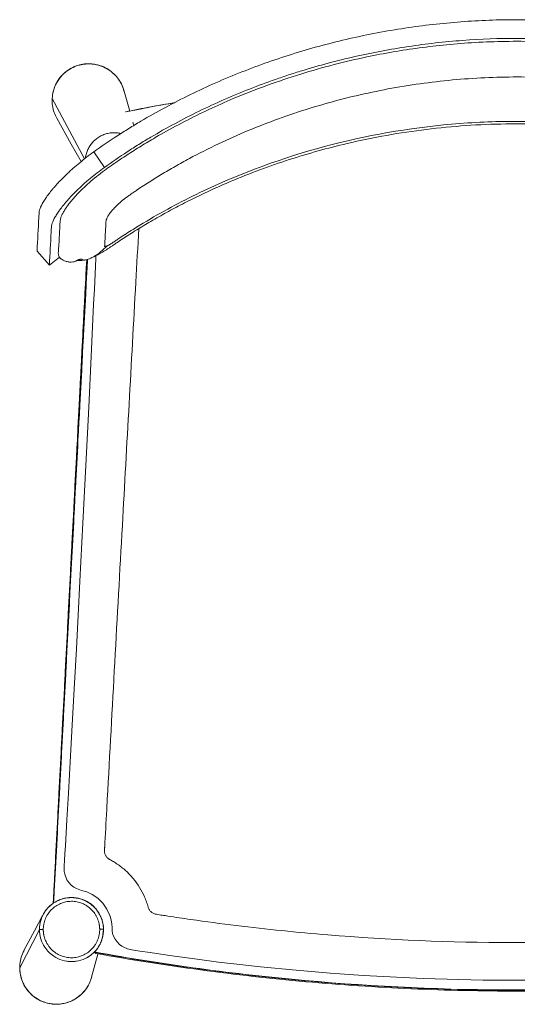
# Model space of a CAD drawing. Header units: millimetres. Extents: x 1372 to 1891, y -48 to 465.
# Tile 1 of 2: x 1372 to 1631, y -48 to 465. Entities that reach past the tile are written whole.
import ezdxf

# ---------------------------------------------------------------- set-up
doc = ezdxf.new("R2010")
doc.units = ezdxf.units.MM

msp = doc.modelspace()

# ---------------------------------------------------------------- linework, layer by layer
at = {"color": 8, "linetype": 'Continuous', "lineweight": 15}
for p, q in [((1426.03, 428.63), (1425.88, 429.19)), ((1388.76, 424.44), (1405.67, 392.95)), ((1413.16, -17.26), (1413.12, -17.43))]:
    msp.add_line(p, q, dxfattribs=at)
at = {"color": 7, "linetype": 'Continuous', "lineweight": 15}
for p, q in [((1426.12, 428.66), (1425.9, 429.2)), ((1429.2, 417.87), (1426.12, 428.66)), ((1416.01, 388.48), (1410.4, 396.54)), ((1380.86, 344.89), (1387.3, 337.45)), ((1392.59, 341.62), (1387.3, 337.45)), ((1389.34, 4.87), (1389.41, 6.35)), ((1371.83, -28.66), (1382.14, -8.77)), ((1415, -12.96), (1415.51, -8.58)), ((1414.35, -15.33), (1414.91, -13.3)), ((1414.94, -13.16), (1414.97, -13.06)), ((1409.34, -33.58), (1412.65, -21.53)), ((1411.72, -21.22), (1411.53, -21.18))]:
    msp.add_line(p, q, dxfattribs=at)
at = {"color": 144, "linetype": 'Continuous', "lineweight": 0}
for p, q in [((1389.51, 4.97), (1389.52, 5.06)), ((1414.49, -14.45), (1414.62, -13.88)), ((1414.49, -14.45), (1414.62, -13.88)), ((1410.81, -20.47), (1411.61, -19.49))]:
    msp.add_line(p, q, dxfattribs=at)
at = {"color": 7, "linetype": 'Continuous', "lineweight": 15, "flags": 128}
for points in [[(1391.16, 414.16), (1398.71, 400.64), (1403.82, 391.49)], [(1411.55, 342.43), (1411.49, 341.07), (1411.11, 333.03), (1410.74, 325.07), (1410.38, 317.22), (1409.09, 289.94), (1407.82, 263.59), (1406.32, 233.1), (1404.81, 202.97), (1403.25, 172.82), (1402.33, 155.15), (1401.39, 137.47), (1400.42, 119.6), (1399.4, 101.03), (1398.33, 81.75), (1397.23, 62.31), (1396.43, 48.34), (1395.64, 34.9), (1395.41, 30.78), (1395.2, 27.26), (1395.04, 24.38), (1394.98, 22.99), (1395.08, 21.47), (1395.37, 20.03), (1396.46, 17.21), (1397.46, 15.7), (1398.7, 14.37), (1400.01, 13.32), (1401.38, 12.57), (1404.1, 11.6), (1406.78, 10.89), (1409.65, 9.56), (1412.5, 7.6), (1415.16, 4.97), (1417.33, 1.91), (1418.88, -1.44), (1419.54, -3.77), (1419.87, -5.98), (1419.95, -7.76), (1420.02, -9.4), (1420.29, -10.78), (1420.79, -12.25), (1421.55, -13.75), (1422.61, -15.24), (1423.83, -16.48), (1425.01, -17.37), (1426.06, -17.97), (1428.01, -18.8), (1430.21, -19.31), (1434.49, -19.99), (1439.77, -20.81), (1445.41, -21.65), (1451.38, -22.51), (1457.68, -23.39), (1464.31, -24.28), (1475.39, -25.69), (1486.51, -27), (1497.34, -28.19), (1515.94, -30.01), (1533.61, -31.48), (1551.02, -32.69), (1582.16, -34.26), (1613.35, -35.08), (1644.56, -35.13)], [(1383.8, -1.48), (1379.57, -9.4), (1374.07, -19.68)]]:
    msp.add_lwpolyline(points, dxfattribs=at)
at = {"color": 144, "linetype": 'Continuous', "lineweight": 0, "flags": 128}
for points in [[(1410.76, -20.62), (1410.78, -20.54), (1410.81, -20.47)], [(1411.48, -21.34), (1411.5, -21.26), (1411.53, -21.18)]]:
    msp.add_lwpolyline(points, dxfattribs=at)
at = {"color": 7, "linetype": 'Continuous', "lineweight": 15}
msp.add_arc((1383.63, -68.17), 59.42, 89.5099, 91.4381, dxfattribs=at)
for points, knots in [([(1410.4, 396.54), (1414.38, 399.39), (1418.43, 402.15), (1424.59, 406.16), (1426.66, 407.48), (1430.83, 410.06), (1432.92, 411.33), (1439.24, 415.07), (1443.49, 417.47), (1452.09, 422.09), (1456.43, 424.31), (1469.58, 430.71), (1478.52, 434.64), (1492.16, 440.02), (1496.75, 441.73), (1506.01, 444.98), (1510.66, 446.51), (1520.02, 449.41), (1524.73, 450.77), (1534.19, 453.31), (1538.95, 454.49), (1548.52, 456.68), (1553.31, 457.68), (1562.95, 459.51), (1567.78, 460.33), (1577.47, 461.8), (1582.33, 462.44), (1592.07, 463.54), (1596.95, 464), (1606.73, 464.74), (1611.62, 465.01), (1621.43, 465.38), (1626.33, 465.47), (1641.03, 465.47), (1650.82, 465.11), (1665.49, 464), (1670.38, 463.54), (1680.12, 462.44), (1684.98, 461.8), (1694.68, 460.34), (1699.52, 459.51), (1709.15, 457.69), (1713.95, 456.68), (1723.5, 454.5), (1728.25, 453.32), (1737.72, 450.78), (1742.43, 449.42), (1756.47, 445.08), (1765.7, 441.84), (1779.35, 436.46), (1783.87, 434.58), (1790.59, 431.62), (1792.82, 430.62), (1797.27, 428.56), (1799.49, 427.5), (1806.1, 424.29), (1810.45, 422.06), (1819.06, 417.43), (1823.32, 415.03), (1831.72, 410.05), (1835.87, 407.48), (1844.06, 402.15), (1848.1, 399.39), (1852.08, 396.54)], [0, 0, 0, 0, 0.03125, 0.03125, 0.046875, 0.046875, 0.0625, 0.0625, 0.09375, 0.09375, 0.125, 0.125, 0.1875, 0.1875, 0.21875, 0.21875, 0.25, 0.25, 0.28125, 0.28125, 0.3125, 0.3125, 0.34375, 0.34375, 0.375, 0.375, 0.40625, 0.40625, 0.4375, 0.4375, 0.46875, 0.46875, 0.5, 0.5, 0.5625, 0.5625, 0.59375, 0.59375, 0.625, 0.625, 0.65625, 0.65625, 0.6875, 0.6875, 0.71875, 0.71875, 0.75, 0.75, 0.8125, 0.8125, 0.84375, 0.84375, 0.859375, 0.859375, 0.875, 0.875, 0.90625, 0.90625, 0.9375, 0.9375, 0.96875, 0.96875, 1, 1, 1, 1]), ([(1862.85, 372.07), (1862.36, 372.63), (1861.41, 373.71), (1859.84, 375.36), (1857.97, 377.24), (1855.71, 379.37), (1852.53, 382.16), (1848.66, 385.3), (1844.09, 388.6), (1839.61, 391.7), (1835.2, 394.65), (1830.84, 397.46), (1826.55, 400.13), (1822.32, 402.67), (1816.13, 406.28), (1808.1, 410.7), (1798.36, 415.67), (1789.11, 420.05), (1780.17, 423.99), (1771.32, 427.61), (1762.46, 430.98), (1751.16, 434.96), (1737.39, 439.28), (1721.1, 443.6), (1705.15, 447.09), (1689.41, 449.85), (1673.77, 451.93), (1657.75, 453.39), (1641.45, 454.18), (1625.25, 454.27), (1609.52, 453.68), (1594.54, 452.52), (1580.27, 450.87), (1566.44, 448.74), (1551.61, 445.91), (1535.51, 442.15), (1518.1, 437.21), (1500.57, 431.31), (1484.6, 425.04), (1470.29, 418.68), (1457.61, 412.44), (1446.82, 406.58), (1437.82, 401.31), (1430.53, 396.79), (1423.24, 391.98), (1416.93, 387.63), (1411.83, 383.72), (1407.98, 380.47), (1404.54, 377.29), (1401.63, 374.33), (1399.3, 371.71), (1397.5, 369.49), (1396.18, 367.66), (1395.09, 366), (1394.18, 364.4), (1393.45, 362.8), (1392.95, 361.23), (1392.86, 359.81), (1392.78, 358.17), (1392.7, 356.45), (1392.61, 354.7), (1392.53, 353.06), (1392.45, 351.47), (1392.37, 350.02), (1392.29, 348.73), (1392.21, 347.58), (1392.14, 346.5), (1392.07, 345.58), (1392.01, 344.8), (1391.97, 344.35), (1391.96, 343.67), (1392.01, 343.14), (1392.12, 342.63), (1392.3, 342.1), (1392.47, 341.75), (1392.78, 341.38), (1392.98, 341.17), (1393.21, 340.96), (1393.69, 340.56), (1394.66, 339.98), (1396.12, 339.42), (1397.89, 339.11), (1399.55, 339.15), (1400.61, 339.41), (1401.24, 339.7), (1401.65, 339.9), (1401.85, 340.09), (1402.2, 340.24), (1402.5, 340.36), (1402.84, 340.48), (1403.22, 340.59), (1403.49, 340.64), (1403.68, 340.67), (1403.82, 340.68), (1403.92, 340.69), (1403.98, 340.69), (1404.06, 340.68), (1404.1, 340.62), (1404.23, 340.54), (1404.47, 340.39), (1404.91, 340.21), (1405.61, 340.17), (1406.53, 340.32), (1407.58, 340.62), (1408.48, 340.99), (1408.95, 341.18)], [0, 0, 0, 0, 0.004863, 0.009528, 0.013803, 0.020151, 0.026427, 0.035604, 0.044492, 0.053038, 0.061386, 0.069536, 0.07749, 0.085248, 0.092809, 0.111276, 0.128463, 0.144372, 0.159507, 0.174524, 0.189424, 0.204207, 0.231009, 0.257424, 0.283646, 0.307942, 0.332729, 0.358011, 0.383785, 0.409618, 0.434368, 0.457972, 0.48043, 0.502079, 0.523925, 0.551606, 0.579978, 0.609213, 0.638776, 0.660845, 0.682998, 0.705402, 0.718724, 0.73217, 0.745892, 0.759963, 0.768247, 0.776618, 0.785174, 0.793278, 0.800825, 0.807762, 0.813755, 0.818822, 0.825258, 0.831919, 0.83885, 0.847106, 0.857198, 0.869263, 0.879609, 0.890688, 0.900942, 0.910206, 0.918483, 0.925776, 0.932386, 0.939065, 0.942439, 0.945671, 0.947041, 0.948263, 0.948921, 0.949673, 0.951073, 0.951685, 0.952191, 0.952426, 0.953168, 0.955674, 0.95903, 0.963166, 0.967387, 0.971666, 0.973133, 0.974606, 0.976173, 0.976872, 0.977444, 0.978397, 0.979122, 0.97943, 0.979723, 0.980022, 0.980165, 0.980248, 0.980365, 0.980905, 0.981553, 0.982649, 0.985759, 0.989698, 0.99277, 0.996202, 1, 1, 1, 1]), ([(1416.01, 388.48), (1419.9, 391.28), (1423.87, 393.99), (1429.91, 397.92), (1431.93, 399.22), (1436.02, 401.75), (1438.07, 403), (1444.26, 406.66), (1448.44, 409.01), (1456.86, 413.54), (1461.12, 415.72), (1474.01, 421.99), (1482.77, 425.83), (1496.15, 431.09), (1500.65, 432.76), (1507.45, 435.14), (1509.73, 435.91), (1514.29, 437.41), (1516.57, 438.13), (1528, 441.65), (1537.2, 444.11), (1555.72, 448.32), (1565.04, 450.08), (1583.79, 452.9), (1593.23, 453.96), (1612.22, 455.39), (1621.77, 455.75), (1633.78, 455.74), (1636.19, 455.72), (1640.98, 455.63), (1643.38, 455.56), (1650.55, 455.28), (1655.31, 455.01), (1669.56, 453.93), (1679, 452.86), (1697.75, 450.02), (1707.07, 448.26), (1725.58, 444.03), (1734.78, 441.57), (1748.48, 437.34), (1753.03, 435.84), (1759.83, 433.46), (1762.09, 432.64), (1766.59, 430.97), (1768.83, 430.11), (1779.97, 425.72), (1788.71, 421.88), (1801.56, 415.62), (1805.8, 413.45), (1814.19, 408.93), (1818.34, 406.59), (1826.55, 401.73), (1830.6, 399.21), (1838.62, 393.99), (1842.58, 391.28), (1846.48, 388.48)], [0, 0, 0, 0, 0.03125, 0.03125, 0.046875, 0.046875, 0.0625, 0.0625, 0.09375, 0.09375, 0.125, 0.125, 0.1875, 0.1875, 0.21875, 0.21875, 0.234375, 0.234375, 0.25, 0.25, 0.3125, 0.3125, 0.375, 0.375, 0.4375, 0.4375, 0.5, 0.5, 0.515625, 0.515625, 0.53125, 0.53125, 0.5625, 0.5625, 0.625, 0.625, 0.6875, 0.6875, 0.75, 0.75, 0.78125, 0.78125, 0.796875, 0.796875, 0.8125, 0.8125, 0.875, 0.875, 0.90625, 0.90625, 0.9375, 0.9375, 0.96875, 0.96875, 1, 1, 1, 1]), ([(1425.88, 429.19), (1425.78, 429.57), (1425.37, 431.15), (1423.97, 433.68), (1421.72, 436.63), (1418.91, 439.07), (1415.69, 440.93), (1412.16, 442.12), (1408.48, 442.62), (1404.76, 442.39), (1401.16, 441.45), (1397.81, 439.83), (1394.83, 437.6), (1392.35, 434.82), (1390.46, 431.63), (1389.15, 428.13), (1388.89, 425.67), (1388.76, 424.44)], [0, 0, 0, 0, 0.022301, 0.09213, 0.161957, 0.231767, 0.30159, 0.371448, 0.441297, 0.511096, 0.580924, 0.650816, 0.720681, 0.79049, 0.860327, 0.930146, 1, 1, 1, 1]), ([(1425.9, 429.2), (1425.54, 430.23), (1424.79, 432.36), (1422.92, 435.14), (1420.77, 437.47), (1418.52, 439.21), (1416.36, 440.46), (1414.34, 441.31), (1412.32, 441.94), (1410.09, 442.36), (1407.47, 442.52), (1404.48, 442.25), (1401.22, 441.4), (1397.83, 439.8), (1394.55, 437.31), (1391.66, 433.86), (1389.98, 430.27), (1389.22, 427.81), (1389.12, 426.87), (1389.11, 426.78)], [0, 0, 0, 0, 0.064829, 0.134383, 0.197157, 0.253174, 0.302454, 0.345025, 0.383437, 0.42803, 0.479887, 0.539005, 0.605426, 0.679182, 0.760168, 0.848337, 0.943751, 0.994251, 1, 1, 1, 1]), ([(1417.29, 347.51), (1417.27, 347.5), (1417.25, 347.49), (1417.2, 347.48), (1417.18, 347.47), (1417.12, 347.44), (1417.08, 347.43), (1416.96, 347.39), (1416.88, 347.36), (1416.67, 347.3), (1416.54, 347.28), (1416.24, 347.27), (1416.13, 347.34), (1416.12, 347.51), (1416.13, 347.55), (1416.13, 347.63), (1416.13, 347.67), (1416.14, 347.78), (1416.14, 347.86), (1416.15, 348.08), (1416.16, 348.23), (1416.2, 348.99), (1416.24, 349.6), (1416.34, 351.41), (1416.4, 352.62), (1416.53, 355.04), (1416.6, 356.25), (1416.7, 358.07), (1416.73, 358.68), (1416.78, 359.58), (1416.8, 359.89), (1416.82, 360.34), (1416.83, 360.49), (1416.88, 360.82), (1416.92, 360.99), (1417.19, 361.9), (1417.62, 362.77), (1418.63, 364.3), (1419.03, 364.84), (1419.73, 365.71), (1419.98, 366.01), (1420.51, 366.62), (1420.8, 366.94), (1421.17, 367.34), (1421.25, 367.42), (1421.41, 367.58), (1421.5, 367.68), (1421.68, 367.86), (1421.77, 367.96), (1421.96, 368.14), (1422.05, 368.24), (1422.53, 368.71), (1422.94, 369.1), (1424.23, 370.29), (1425.19, 371.11), (1426.77, 372.35), (1427.31, 372.77), (1428.15, 373.38), (1428.44, 373.59), (1429.02, 373.99), (1429.31, 374.19), (1430.17, 374.79), (1430.75, 375.19), (1431.91, 375.98), (1432.5, 376.38), (1437.76, 379.92), (1442.52, 382.93), (1449.8, 387.27), (1452.24, 388.68), (1457.16, 391.44), (1459.64, 392.79), (1467.13, 396.75), (1472.19, 399.27), (1482.43, 404.04), (1487.6, 406.31), (1498.06, 410.59), (1503.34, 412.6), (1513.98, 416.39), (1519.35, 418.15), (1535.57, 423.08), (1546.53, 425.86), (1568.66, 430.4), (1579.83, 432.16), (1602.29, 434.64), (1613.58, 435.36), (1636.18, 435.75), (1647.48, 435.43), (1670.01, 433.73), (1681.24, 432.36), (1703.52, 428.59), (1714.57, 426.18), (1730.95, 421.83), (1736.37, 420.25), (1747.14, 416.84), (1752.49, 415.01), (1763.09, 411.11), (1768.35, 409.03), (1778.75, 404.62), (1783.9, 402.3), (1794.08, 397.4), (1799.1, 394.82), (1809.02, 389.42), (1813.91, 386.59), (1821.12, 382.16), (1823.51, 380.66), (1828.22, 377.58), (1830.56, 376), (1833.02, 374.3), (1833.16, 374.2), (1833.45, 374), (1833.6, 373.9), (1834.03, 373.6), (1834.31, 373.39), (1835.16, 372.78), (1835.71, 372.36), (1837.28, 371.12), (1838.24, 370.3), (1839.54, 369.11), (1839.95, 368.72), (1840.52, 368.15), (1840.71, 367.97), (1840.98, 367.69), (1841.07, 367.6), (1841.19, 367.46), (1841.24, 367.41), (1841.33, 367.32), (1841.37, 367.28), (1841.45, 367.19), (1841.49, 367.14), (1841.56, 367.07), (1841.6, 367.03), (1841.7, 366.92), (1841.77, 366.84), (1841.98, 366.61), (1842.11, 366.46), (1842.5, 366.02), (1842.74, 365.73), (1842.96, 365.45)], [0, 0, 0, 0, 0.000244, 0.000244, 0.000488, 0.000488, 0.000977, 0.000977, 0.001953, 0.001953, 0.003906, 0.003906, 0.007812, 0.007812, 0.008789, 0.008789, 0.009766, 0.009766, 0.011719, 0.011719, 0.015625, 0.015625, 0.03125, 0.03125, 0.0625, 0.0625, 0.09375, 0.09375, 0.109375, 0.109375, 0.117187, 0.117187, 0.121094, 0.121094, 0.125, 0.125, 0.140625, 0.140625, 0.148437, 0.148437, 0.152344, 0.152344, 0.15625, 0.15625, 0.157227, 0.157227, 0.158203, 0.158203, 0.15918, 0.15918, 0.160156, 0.160156, 0.164062, 0.164062, 0.171875, 0.171875, 0.175781, 0.175781, 0.177734, 0.177734, 0.179687, 0.179687, 0.183594, 0.183594, 0.1875, 0.1875, 0.21875, 0.21875, 0.234375, 0.234375, 0.25, 0.25, 0.28125, 0.28125, 0.3125, 0.3125, 0.34375, 0.34375, 0.375, 0.375, 0.4375, 0.4375, 0.5, 0.5, 0.5625, 0.5625, 0.625, 0.625, 0.6875, 0.6875, 0.75, 0.75, 0.78125, 0.78125, 0.8125, 0.8125, 0.84375, 0.84375, 0.875, 0.875, 0.90625, 0.90625, 0.9375, 0.9375, 0.953125, 0.953125, 0.96875, 0.96875, 0.969727, 0.969727, 0.970703, 0.970703, 0.972656, 0.972656, 0.976562, 0.976562, 0.984375, 0.984375, 0.988281, 0.988281, 0.990234, 0.990234, 0.991211, 0.991211, 0.991699, 0.991699, 0.992188, 0.992188, 0.992676, 0.992676, 0.993164, 0.993164, 0.994141, 0.994141, 0.996094, 0.996094, 1, 1, 1, 1]), ([(1388.76, 424.44), (1388.77, 423.2), (1388.79, 420.7), (1389.64, 417.19), (1390.7, 415.13), (1391.2, 414.17)], [0, 0, 0, 0, 0.349486, 0.698965, 1, 1, 1, 1]), ([(1427, 417.43), (1428.96, 417.83), (1437.56, 419.57), (1446.22, 421.12), (1452.91, 422.32)], [0, 0, 0, 0, 0.227588, 1, 1, 1, 1]), ([(1452.72, 422.22), (1451.67, 422.05), (1443.08, 420.62), (1434.58, 418.91), (1427.11, 417.41)], [0, 0, 0, 0, 0.122717, 1, 1, 1, 1]), ([(1409.02, 341.22), (1409.24, 341.31), (1409.67, 341.5), (1410.43, 341.86), (1411.53, 342.41), (1413.33, 343.37), (1415.67, 344.73), (1417.83, 346.1), (1419.3, 347.09), (1420.19, 347.7), (1420.96, 348.22), (1421.82, 348.8), (1422.76, 349.43), (1423.79, 350.12), (1425.63, 351.34), (1428.35, 353.1), (1433.1, 356.1), (1439.45, 359.94), (1447.32, 364.44), (1455.67, 368.93), (1464.19, 373.21), (1472.88, 377.3), (1483.76, 382.08), (1496.85, 387.27), (1512.13, 392.58), (1527.3, 397.15), (1544.24, 401.49), (1563.05, 405.37), (1583.73, 408.47), (1604.45, 410.46), (1625.19, 411.33), (1645.94, 411.11), (1666.66, 409.78), (1686.4, 407.45), (1705.15, 404.28), (1722.98, 400.39), (1740.95, 395.57), (1757.12, 390.36), (1771.53, 385.02), (1784.11, 379.83), (1796.51, 374.17), (1808.31, 368.23), (1819.12, 362.3), (1827.59, 357.27), (1833.98, 353.26), (1838.33, 350.43), (1841.41, 348.36), (1843.79, 346.74), (1845.7, 345.48), (1847.8, 344.19), (1849.64, 343.13), (1851.39, 342.21), (1853.08, 341.4), (1855.03, 340.56), (1857.22, 339.78), (1859.69, 339.17), (1862.29, 338.87), (1864.82, 338.99), (1866.97, 339.54), (1868.41, 340.23), (1869.21, 340.86), (1869.54, 341.14), (1869.81, 341.4), (1870.06, 341.7), (1870.24, 341.99), (1870.35, 342.25), (1870.41, 342.48), (1870.52, 342.94), (1870.57, 343.48), (1870.57, 344.29), (1870.51, 344.8), (1870.46, 345.42), (1870.39, 346.31), (1870.3, 347.38), (1870.21, 348.69), (1870.11, 350.08), (1870.02, 351.63), (1869.92, 353.32), (1869.84, 355.06), (1869.76, 356.74), (1869.7, 358.22), (1869.63, 359.51), (1869.61, 360.58), (1869.39, 361.73), (1868.91, 363.11), (1868.09, 364.83), (1866.85, 366.88), (1865.23, 369.16), (1863.9, 370.84), (1863.02, 371.86), (1862.87, 372.03)], [0, 0, 0, 0, 0.00143, 0.002842, 0.004972, 0.008518, 0.014071, 0.019194, 0.021644, 0.023077, 0.024653, 0.026405, 0.028339, 0.030455, 0.032754, 0.039638, 0.047038, 0.061529, 0.077659, 0.093446, 0.110016, 0.126376, 0.142503, 0.170722, 0.198199, 0.224971, 0.251451, 0.287233, 0.322675, 0.357862, 0.393037, 0.428211, 0.463384, 0.498558, 0.529335, 0.560111, 0.591428, 0.624112, 0.646665, 0.669828, 0.693555, 0.716307, 0.737332, 0.756635, 0.766691, 0.775963, 0.783236, 0.785547, 0.790634, 0.794896, 0.798663, 0.802281, 0.805804, 0.809169, 0.813253, 0.817865, 0.822344, 0.826566, 0.830584, 0.833958, 0.83539, 0.836086, 0.836722, 0.837351, 0.838052, 0.838565, 0.839004, 0.839606, 0.84099, 0.842479, 0.846261, 0.850217, 0.854138, 0.86323, 0.871589, 0.88109, 0.891735, 0.903527, 0.9162, 0.927933, 0.938392, 0.9465, 0.953679, 0.960012, 0.966099, 0.973811, 0.983202, 0.990399, 0.998347, 1, 1, 1, 1]), ([(1842.96, 365.45), (1843.86, 364.34), (1844.52, 363.35), (1845.19, 362.06), (1845.35, 361.67), (1845.53, 361.13), (1845.57, 360.96), (1845.64, 360.64), (1845.65, 360.48), (1845.68, 360.04), (1845.69, 359.75), (1845.73, 359.17), (1845.74, 358.88), (1845.79, 358), (1845.82, 357.42), (1845.98, 354.5), (1846.11, 352.17), (1846.27, 349.25), (1846.3, 348.67), (1846.34, 347.94), (1846.35, 347.79), (1846.36, 347.61), (1846.36, 347.57), (1846.36, 347.5), (1846.36, 347.47), (1846.34, 347.38), (1846.3, 347.33), (1846.12, 347.26), (1845.91, 347.27), (1845.56, 347.38), (1845.48, 347.4), (1845.33, 347.46), (1845.24, 347.49), (1845.05, 347.57), (1844.94, 347.62), (1844.71, 347.73), (1844.59, 347.79), (1843.99, 348.1), (1843.44, 348.42), (1842.73, 348.87), (1842.58, 348.97), (1842.3, 349.16), (1842.15, 349.26), (1841.72, 349.55), (1841.43, 349.75), (1839.99, 350.72), (1838.83, 351.49), (1835.33, 353.79), (1832.98, 355.29), (1821.14, 362.66), (1811.37, 368.09), (1781.34, 383.03), (1760.35, 391.14), (1717.24, 403.58), (1695.1, 407.9), (1661.57, 411.48), (1650.35, 412.19), (1627.86, 412.64), (1616.61, 412.38), (1582.96, 410.15), (1560.66, 406.73), (1517.05, 396.07), (1495.73, 388.83), (1465.05, 375.19), (1455.05, 370.18), (1440.44, 361.97), (1435.64, 359.13), (1428.55, 354.68), (1426.21, 353.17), (1423.3, 351.25), (1422.72, 350.87), (1421.85, 350.29), (1421.56, 350.09), (1421.13, 349.8), (1420.99, 349.7), (1420.7, 349.51), (1420.55, 349.41), (1420.26, 349.21), (1420.12, 349.11), (1419.83, 348.92), (1419.69, 348.83), (1419.26, 348.56), (1418.99, 348.39), (1418.45, 348.08), (1418.2, 347.94), (1417.84, 347.76), (1417.66, 347.67), (1417.47, 347.59), (1417.4, 347.55), (1417.34, 347.53), (1417.32, 347.52), (1417.29, 347.51)], [0, 0, 0, 0, 0.015625, 0.015625, 0.023438, 0.023438, 0.027344, 0.027344, 0.03125, 0.03125, 0.039063, 0.039063, 0.046875, 0.046875, 0.0625, 0.0625, 0.125, 0.125, 0.140625, 0.140625, 0.144531, 0.144531, 0.145508, 0.145508, 0.146484, 0.146484, 0.148438, 0.148438, 0.152344, 0.152344, 0.15332, 0.15332, 0.154297, 0.154297, 0.155273, 0.155273, 0.15625, 0.15625, 0.160156, 0.160156, 0.161133, 0.161133, 0.162109, 0.162109, 0.164063, 0.164063, 0.171875, 0.171875, 0.1875, 0.1875, 0.25, 0.25, 0.375, 0.375, 0.5, 0.5, 0.5625, 0.5625, 0.625, 0.625, 0.75, 0.75, 0.875, 0.875, 0.9375, 0.9375, 0.96875, 0.96875, 0.984375, 0.984375, 0.988281, 0.988281, 0.990234, 0.990234, 0.991211, 0.991211, 0.992187, 0.992187, 0.993164, 0.993164, 0.994141, 0.994141, 0.996094, 0.996094, 0.998047, 0.998047, 0.999023, 0.999512, 0.999756, 0.999756, 1, 1, 1, 1]), ([(1431.37, 410.26), (1431.34, 410.35), (1431.17, 410.96), (1430.99, 411.57), (1430.85, 412.08)], [0, 0, 0, 0, 0.157371, 1, 1, 1, 1]), ([(1380.86, 344.89), (1381.18, 350.71), (1381.5, 356.53), (1381.86, 363.08), (1381.91, 363.9), (1381.95, 364.72), (1381.96, 364.9), (1381.97, 364.99), (1381.99, 365.27), (1382.02, 365.47), (1382.14, 366.09), (1382.27, 366.53), (1382.8, 368), (1383.34, 369.12), (1384.3, 370.74), (1384.51, 371.08), (1384.95, 371.77), (1385.18, 372.12), (1385.92, 373.2), (1386.46, 373.94), (1387.64, 375.5), (1388.28, 376.3), (1389.33, 377.55), (1389.69, 377.98), (1390.45, 378.84), (1390.84, 379.28), (1392.85, 381.49), (1394.64, 383.32), (1397.12, 385.67), (1397.63, 386.15), (1398.67, 387.1), (1399.2, 387.58), (1400.84, 389.02), (1401.96, 389.98), (1405.41, 392.83), (1407.84, 394.7), (1410.4, 396.54)], [0, 0, 0, 0, 0.5, 0.5, 0.5625, 0.570313, 0.570313, 0.578125, 0.578125, 0.59375, 0.59375, 0.625, 0.625, 0.6875, 0.6875, 0.703125, 0.703125, 0.71875, 0.71875, 0.75, 0.75, 0.78125, 0.78125, 0.796875, 0.796875, 0.8125, 0.8125, 0.875, 0.875, 0.890625, 0.890625, 0.90625, 0.90625, 0.9375, 0.9375, 1, 1, 1, 1]), ([(1387.3, 337.45), (1387.61, 343.23), (1387.92, 349.01), (1388.27, 355.51), (1388.31, 356.24), (1388.35, 357.14), (1388.36, 357.32), (1388.39, 357.68), (1388.41, 357.87), (1388.51, 358.47), (1388.62, 358.91), (1389.1, 360.33), (1389.61, 361.42), (1390.5, 362.98), (1390.69, 363.3), (1391.1, 363.97), (1391.33, 364.31), (1392.02, 365.37), (1392.54, 366.1), (1393.67, 367.62), (1394.29, 368.41), (1395.29, 369.63), (1395.64, 370.05), (1396.36, 370.9), (1396.74, 371.33), (1398.69, 373.51), (1400.43, 375.32), (1403.34, 378.11), (1404.36, 379.05), (1405.97, 380.49), (1406.51, 380.97), (1407.62, 381.93), (1408.19, 382.4), (1411.04, 384.78), (1413.45, 386.65), (1416.01, 388.48)], [0, 0, 0, 0, 0.5, 0.5, 0.5625, 0.5625, 0.578125, 0.578125, 0.59375, 0.59375, 0.625, 0.625, 0.6875, 0.6875, 0.703125, 0.703125, 0.71875, 0.71875, 0.75, 0.75, 0.78125, 0.78125, 0.796875, 0.796875, 0.8125, 0.8125, 0.875, 0.875, 0.90625, 0.90625, 0.921875, 0.921875, 0.9375, 0.9375, 1, 1, 1, 1]), ([(1389.3, 4.84), (1389.36, 5.84), (1389.52, 8.87), (1389.73, 12.9), (1390.1, 19.95), (1391.2, 41.11), (1395.62, 125.74), (1400.31, 216.24), (1404.86, 303.93), (1406.07, 327.14), (1406.76, 340.45)], [0, 0, 0, 0, 0.009006, 0.027017, 0.036023, 0.072046, 0.216137, 0.792503, 0.88103, 1, 1, 1, 1]), ([(1389.46, 7.13), (1389.5, 7.93), (1389.59, 9.74), (1389.74, 12.56), (1390.06, 18.61), (1391.16, 39.77), (1392.63, 67.98), (1395.57, 124.4), (1400.15, 212.54), (1404.31, 292.62), (1406.8, 340.46)], [0, 0, 0, 0, 0.00723, 0.016297, 0.025365, 0.061635, 0.206715, 0.279255, 0.569414, 1, 1, 1, 1]), ([(1389.53, 5.07), (1389.64, 7.1), (1390.17, 17.28), (1391.14, 35.59), (1392.42, 60.02), (1393.71, 84.44), (1394.99, 108.86), (1396.28, 133.28), (1397.56, 157.7), (1398.84, 182.12), (1400.13, 206.54), (1401.41, 230.96), (1403.13, 263.52), (1404.84, 296.08), (1406.33, 324.46), (1406.97, 336.56), (1407.18, 340.53)], [0, 0, 0, 0, 0.018199, 0.090997, 0.163794, 0.236591, 0.309389, 0.382186, 0.454983, 0.527781, 0.600578, 0.673375, 0.746173, 0.891767, 0.964564, 1, 1, 1, 1]), ([(1418.71, 27.8), (1418.61, 27.86), (1418.51, 27.92), (1418.3, 28.03), (1418.2, 28.09), (1417.91, 28.3), (1417.73, 28.45), (1417.4, 28.78), (1417.24, 28.95), (1416.95, 29.32), (1416.82, 29.51), (1416.58, 29.93), (1416.48, 30.14), (1416.3, 30.59), (1416.22, 30.82), (1416.11, 31.29), (1416.07, 31.53), (1416.03, 32.01), (1416.03, 32.25), (1416.04, 32.49)], [0, 0, 0, 0, 0.0625, 0.0625, 0.125, 0.125, 0.25, 0.25, 0.375, 0.375, 0.5, 0.5, 0.625, 0.625, 0.75, 0.75, 0.875, 0.875, 1, 1, 1, 1]), ([(1422.68, 25.39), (1422.36, 25.61), (1422.04, 25.83), (1421.39, 26.24), (1420.4, 26.85), (1419.38, 27.42), (1418.71, 27.8)], [0, 0, 0, 0, 0.25, 0.25, 0.5, 1, 1, 1, 1]), ([(1430.99, 17.82), (1429.78, 19.27), (1428.48, 20.63), (1426.4, 22.53), (1425.68, 23.13), (1424.21, 24.3), (1423.45, 24.85), (1422.68, 25.39)], [0, 0, 0, 0, 0.5, 0.5, 0.75, 0.75, 1, 1, 1, 1]), ([(1413.54, -8.59), (1413.54, -8.47), (1413.53, -8.23), (1413.51, -7.87), (1413.49, -7.51), (1413.45, -7.16), (1413.41, -6.8), (1413.36, -6.44), (1413.29, -6.09), (1413.15, -5.38), (1412.88, -4.34), (1412.38, -2.98), (1411.76, -1.68), (1410.76, -0.05), (1409.21, 1.8), (1406.96, 3.62), (1404.4, 4.95), (1401.63, 5.78), (1398.75, 6.05), (1395.88, 5.74), (1393.12, 4.89), (1390.57, 3.52), (1388.35, 1.68), (1386.82, -0.19), (1385.84, -1.84), (1385.23, -3.14), (1384.74, -4.5), (1384.45, -5.66), (1384.28, -6.61), (1384.2, -7.32), (1384.14, -8.04), (1384.14, -8.52), (1384.13, -8.76)], [0, 0, 0, 0, 0.00778, 0.015561, 0.0233479, 0.0311454, 0.0389583, 0.0467915, 0.0546497, 0.0625376, 0.0938106, 0.1251244, 0.1564996, 0.1876929, 0.2501565, 0.312618, 0.3750929, 0.4375785, 0.5000022, 0.562442, 0.6249511, 0.6874329, 0.7498891, 0.8123527, 0.8435603, 0.8748883, 0.9061965, 0.9374236, 0.9531807, 0.9688361, 0.9844292, 1, 1, 1, 1]), ([(1438.89, 2.79), (1438.82, 3.02), (1438.76, 3.25), (1438.62, 3.71), (1438.55, 3.94), (1438.33, 4.63), (1438.17, 5.09), (1437.68, 6.45), (1437.32, 7.34), (1436.93, 8.22)], [0, 0, 0, 0, 0.125, 0.125, 0.25, 0.25, 0.5, 0.5, 1, 1, 1, 1]), ([(1819.56, -0.8), (1819.31, -0.85), (1819.07, -0.88), (1818.57, -0.96), (1818.33, -1), (1817.58, -1.11), (1817.09, -1.19), (1815.61, -1.42), (1814.62, -1.57), (1811.66, -2.03), (1809.68, -2.33), (1803.75, -3.2), (1799.8, -3.77), (1787.92, -5.41), (1779.99, -6.42), (1756.16, -9.22), (1740.24, -10.78), (1692.38, -14.48), (1660.37, -15.68), (1596.36, -15.53), (1564.35, -14.18), (1516.52, -10.24), (1500.6, -8.61), (1476.79, -5.7), (1468.87, -4.65), (1457, -2.95), (1453.04, -2.37), (1448.1, -1.61), (1447.12, -1.46), (1445.64, -1.23), (1445.14, -1.15), (1444.16, -1), (1443.66, -0.92), (1443.05, -0.82), (1442.92, -0.8), (1442.68, -0.76), (1442.55, -0.73), (1442.19, -0.64), (1441.96, -0.56), (1441.5, -0.36), (1441.27, -0.24), (1440.85, 0.02), (1440.65, 0.17), (1440.27, 0.5), (1440.09, 0.67), (1439.77, 1.04), (1439.62, 1.24), (1439.36, 1.65), (1439.24, 1.87), (1439.04, 2.32), (1438.96, 2.55), (1438.89, 2.79)], [0, 0, 0, 0, 0.001953, 0.001953, 0.003906, 0.003906, 0.007813, 0.007813, 0.015625, 0.015625, 0.03125, 0.03125, 0.0625, 0.0625, 0.125, 0.125, 0.25, 0.25, 0.5, 0.5, 0.75, 0.75, 0.875, 0.875, 0.9375, 0.9375, 0.96875, 0.96875, 0.976563, 0.976563, 0.980469, 0.980469, 0.984375, 0.984375, 0.985352, 0.985352, 0.986328, 0.986328, 0.988281, 0.988281, 0.990234, 0.990234, 0.992188, 0.992188, 0.994141, 0.994141, 0.996094, 0.996094, 0.998047, 0.998047, 1, 1, 1, 1]), ([(1384.13, -8.76), (1384.14, -8.88), (1384.14, -9.12), (1384.15, -9.48), (1384.17, -9.84), (1384.2, -10.2), (1384.24, -10.56), (1384.29, -10.92), (1384.35, -11.28), (1384.48, -11.99), (1384.75, -13.05), (1385.24, -14.41), (1385.86, -15.72), (1386.86, -17.38), (1388.4, -19.25), (1390.65, -21.09), (1393.23, -22.45), (1396.02, -23.28), (1398.92, -23.56), (1401.81, -23.25), (1404.59, -22.38), (1407.15, -20.99), (1409.38, -19.13), (1410.91, -17.24), (1411.88, -15.57), (1412.49, -14.25), (1412.96, -12.88), (1413.25, -11.7), (1413.4, -10.75), (1413.49, -10.03), (1413.54, -9.31), (1413.54, -8.83), (1413.54, -8.59)], [0, 0, 0, 0, 0.0077853, 0.0155714, 0.0233635, 0.0311665, 0.0389857, 0.0468259, 0.0546922, 0.0625895, 0.0938041, 0.1251213, 0.1564375, 0.1876562, 0.2501294, 0.3125925, 0.3750729, 0.4375783, 0.5000175, 0.5624489, 0.6249416, 0.68742, 0.7498912, 0.8123648, 0.8435478, 0.8749213, 0.9062151, 0.9374815, 0.953219, 0.9688588, 0.9844395, 1, 1, 1, 1]), ([(1413.54, -8.59), (1413.78, -8.58), (1414.03, -8.58), (1414.53, -8.58), (1414.77, -8.58), (1415.16, -8.58), (1415.31, -8.58), (1415.5, -8.58), (1415.54, -8.58), (1415.54, -8.58)], [0, 0, 0, 0, 0.25, 0.25, 0.5, 0.5, 0.75, 0.75, 1, 1, 1, 1]), ([(1374.16, -19.72), (1373.85, -20.26), (1372.92, -21.88), (1372.06, -24.92), (1371.9, -27.41), (1371.83, -28.66)], [0, 0, 0, 0, 0.199179, 0.599586, 1, 1, 1, 1]), ([(1851.68, -20.47), (1815.37, -27.05), (1778.74, -32.01), (1705.16, -38.62), (1668.2, -40.28), (1594.29, -40.28), (1557.33, -38.62), (1502.14, -33.66), (1483.78, -31.6), (1447.19, -26.65), (1428.96, -23.76), (1410.81, -20.47)], [0, 0, 0, 0, 0.25, 0.25, 0.5, 0.5, 0.75, 0.75, 0.875, 0.875, 1, 1, 1, 1]), ([(1851.73, -20.62), (1833.55, -23.92), (1815.29, -26.8), (1778.64, -31.75), (1760.28, -33.82), (1732.66, -36.29), (1723.45, -37.01), (1704.99, -38.25), (1695.75, -38.77), (1668.03, -40.01), (1649.53, -40.42), (1626.41, -40.41), (1621.78, -40.39), (1612.53, -40.28), (1607.91, -40.2), (1594.04, -39.89), (1584.8, -39.58), (1557.13, -38.33), (1538.73, -37.09), (1502.02, -33.8), (1483.7, -31.74), (1447.16, -26.8), (1428.94, -23.92), (1410.76, -20.62)], [0, 0, 0, 0, 0.125, 0.125, 0.25, 0.25, 0.3125, 0.3125, 0.375, 0.375, 0.5, 0.5, 0.53125, 0.53125, 0.5625, 0.5625, 0.625, 0.625, 0.75, 0.75, 0.875, 0.875, 1, 1, 1, 1]), ([(1850.96, -21.18), (1832.84, -24.46), (1814.67, -27.33), (1787.31, -31.02), (1778.17, -32.14), (1759.87, -34.2), (1750.7, -35.12), (1704.86, -39.22), (1668.12, -40.86), (1622.13, -40.87), (1612.93, -40.76), (1594.51, -40.35), (1585.3, -40.05), (1557.69, -38.81), (1539.31, -37.58), (1511.79, -35.12), (1502.62, -34.2), (1484.32, -32.14), (1475.18, -31.02), (1447.82, -27.33), (1429.64, -24.46), (1411.53, -21.18)], [0, 0, 0, 0, 0.125, 0.125, 0.1875, 0.1875, 0.25, 0.25, 0.5, 0.5, 0.5625, 0.5625, 0.625, 0.625, 0.75, 0.75, 0.8125, 0.8125, 0.875, 0.875, 1, 1, 1, 1]), ([(1371.83, -28.66), (1371.9, -29.9), (1372.04, -32.39), (1373.16, -35.97), (1374.92, -39.28), (1377.29, -42.19), (1380.18, -44.57), (1383.48, -46.36), (1387.06, -47.46), (1390.79, -47.85), (1394.52, -47.51), (1398.12, -46.45), (1401.44, -44.71), (1404.36, -42.36), (1406.75, -39.48), (1408.45, -36.51), (1409.03, -34.43), (1409.27, -33.56)], [0, 0, 0, 0, 0.067889, 0.135777, 0.203668, 0.271552, 0.339436, 0.407323, 0.475203, 0.543086, 0.61097, 0.67885, 0.746736, 0.814619, 0.882506, 0.950396, 1, 1, 1, 1]), ([(1371.9, -28.68), (1371.94, -29.65), (1372.03, -31.56), (1372.68, -34.27), (1373.63, -36.74), (1375.2, -39.59), (1377.59, -42.47), (1380.82, -44.93), (1383.96, -46.47), (1386.84, -47.31), (1389.54, -47.69), (1392.2, -47.7), (1394.92, -47.32), (1397.64, -46.52), (1400.3, -45.28), (1402.78, -43.6), (1405.02, -41.53), (1406.91, -39.12), (1408.43, -36.44), (1409.05, -34.48), (1409.36, -33.51)], [0, 0, 0, 0, 0.053248, 0.103974, 0.152165, 0.197834, 0.28142, 0.354938, 0.418358, 0.471673, 0.518553, 0.566834, 0.616784, 0.668392, 0.721665, 0.776556, 0.832007, 0.887698, 0.943691, 1, 1, 1, 1])]:
    msp.add_open_spline(points, degree=3, knots=knots, dxfattribs=at)
at = {"color": 8, "linetype": 'Continuous', "lineweight": 15}
for points, knots in [([(1406.14, 393.31), (1406.19, 393.74), (1406.31, 394.94), (1406.91, 396.84), (1407.88, 398.94), (1409.17, 400.86), (1410.74, 402.57), (1412.55, 404.01), (1414.55, 405.16), (1416.71, 405.99), (1418.97, 406.49), (1421.27, 406.62), (1423.16, 406.49), (1424.24, 406.2), (1424.58, 406.11)], [0, 0, 0, 0, 0.051218, 0.142235, 0.23319, 0.32408, 0.414892, 0.505627, 0.596286, 0.686871, 0.777407, 0.867912, 0.958414, 1, 1, 1, 1]), ([(1416.04, 32.49), (1416.04, 32.49), (1416.04, 32.49), (1416.04, 32.49), (1416.04, 32.49), (1416.04, 32.49), (1416.04, 32.5), (1416.04, 32.53), (1416.05, 32.64), (1416.07, 33.07), (1416.09, 33.49), (1416.11, 33.85), (1416.12, 33.97), (1416.48, 40.58), (1416.84, 47.17), (1417.2, 53.81), (1417.22, 54.31), (1417.32, 56.13), (1420, 105.37), (1425.05, 196.52), (1430.56, 295.64), (1433.4, 347.23), (1433.91, 356.55)], [0, 0, 0, 0, 0, 0, 0.000001, 0.000004, 0.000017, 0.000065, 0.000257, 0.001023, 0.004081, 0.004111, 0.004382, 0.005162, 0.0653, 0.065443, 0.066607, 0.069873, 0.082281, 0.522401, 0.913741, 1, 1, 1, 1]), ([(1417.29, 347.51), (1416.28, 346.53), (1414.27, 344.59), (1411.52, 342.36), (1409.58, 341.57), (1408.9, 341.29)], [0, 0, 0, 0, 0.398329, 0.790572, 1, 1, 1, 1]), ([(1405.59, 340.22), (1405.15, 340.11), (1403.9, 339.81), (1402.57, 339.9), (1401.7, 339.95)], [0, 0, 0, 0, 0.3504569, 1, 1, 1, 1])]:
    msp.add_open_spline(points, degree=3, knots=knots, dxfattribs=at)
at = {"color": 144, "linetype": 'Continuous', "lineweight": 0}
for points, knots in [([(1406.81, 340.46), (1404.33, 292.75), (1398.52, 180.89), (1392.69, 69.03), (1389.35, 4.88)], [0, 0, 0, 0, 0.426561, 1, 1, 1, 1]), ([(1389.53, 5.27), (1392.9, 69.26), (1398.78, 181.02), (1404.65, 292.77), (1407.17, 340.53)], [0, 0, 0, 0, 0.572593, 1, 1, 1, 1]), ([(1415.54, -8.58), (1415.5, -5.29), (1413.78, 0.13), (1407.44, 6.33), (1398.77, 8.93), (1390.03, 6.24), (1383.78, -0.1), (1382.12, -5.53), (1382.14, -8.77)], [46.420502, 46.420502, 46.420502, 46.420502, 55.121276, 60.787449, 69.399515, 78.028742, 83.898382, 92.443763, 92.443763, 92.443763, 92.443763]), ([(1415.45, -8.67), (1415.46, -8.33), (1415.5, -7.05), (1415.08, -4.85), (1414.19, -2.18), (1412.85, 0.31), (1411.11, 2.54), (1409.02, 4.45), (1406.65, 5.97), (1404.05, 7.09), (1401.3, 7.74), (1398.48, 7.94), (1395.67, 7.64), (1392.59, 6.83), (1390.65, 5.71), (1389.53, 5.07)], [0, 0, 0, 0, 0.02878, 0.107137, 0.185472, 0.263807, 0.342177, 0.420547, 0.499002, 0.577458, 0.656023, 0.734589, 0.813242, 0.891895, 1, 1, 1, 1]), ([(1382.74, -4.37), (1382.76, -4.27), (1382.92, -3.6), (1383.33, -2.54), (1383.96, -1.14), (1384.72, 0.19), (1385.72, 1.62), (1386.94, 2.99), (1388.23, 4.17), (1389.12, 4.8), (1389.53, 5.09)], [0, 0, 0, 0, 0.025897, 0.174469, 0.284943, 0.413394, 0.559908, 0.724126, 0.873745, 1, 1, 1, 1]), ([(1389.3, 4.84), (1389.34, 4.87), (1389.38, 4.91), (1389.42, 4.95), (1389.45, 4.99), (1389.49, 5.03), (1389.53, 5.07)], [0, 0, 0, 0, 0.001500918, 0.001500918, 0.001500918, 0.003001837, 0.003001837, 0.003001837, 0.003001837]), ([(1382.14, -8.77), (1382.12, -12.04), (1383.79, -17.48), (1390.08, -23.82), (1398.87, -26.48), (1407.64, -23.78), (1413.94, -17.4), (1415.57, -11.89), (1415.54, -8.58)], [0.068283, 0.068283, 0.068283, 0.068283, 8.676483, 14.491393, 23.19392, 31.888836, 37.68748, 46.420502, 46.420502, 46.420502, 46.420502]), ([(1414.96, -13.06), (1414.92, -13.2), (1414.76, -13.92), (1414.33, -15.02), (1413.84, -16.14), (1413.52, -16.69), (1413.42, -16.87)], [0, 0, 0, 0, 0.108983, 0.536028, 0.853237, 1, 1, 1, 1]), ([(1415.35, -11.1), (1415.32, -11.36), (1415.25, -11.93), (1415.1, -12.48), (1415.02, -12.79)], [0, 0, 0, 0, 0.443998, 1, 1, 1, 1]), ([(1413.13, -17.37), (1413.08, -17.47), (1412.73, -18.08), (1411.92, -19.18), (1410.71, -20.56), (1409.4, -21.73), (1408.19, -22.63), (1407.41, -23.09), (1407.06, -23.3)], [0, 0, 0, 0, 0.040601, 0.245059, 0.475125, 0.680513, 0.859781, 1, 1, 1, 1]), ([(1401.35, -25.25), (1401.17, -25.29), (1400.33, -25.46), (1398.72, -25.49), (1397.18, -25.46), (1396.34, -25.27), (1396.24, -25.25)], [0, 0, 0, 0, 0.11037, 0.495543, 0.941858, 1, 1, 1, 1])]:
    msp.add_open_spline(points, degree=3, knots=knots, dxfattribs=at)
at = {"color": 7, "linetype": 'Continuous', "lineweight": 15}
msp.add_open_spline([(1436.93, 8.22), (1435.41, 11.68), (1433.4, 14.92), (1430.99, 17.82)], degree=3, dxfattribs=at)
at = {"color": 144, "linetype": 'Continuous', "lineweight": 0}
msp.add_open_spline([(1411.53, -21.18), (1411.32, -21), (1411.07, -20.82), (1410.76, -20.62)], degree=3, dxfattribs=at)

doc.saveas('drawing.dxf')
